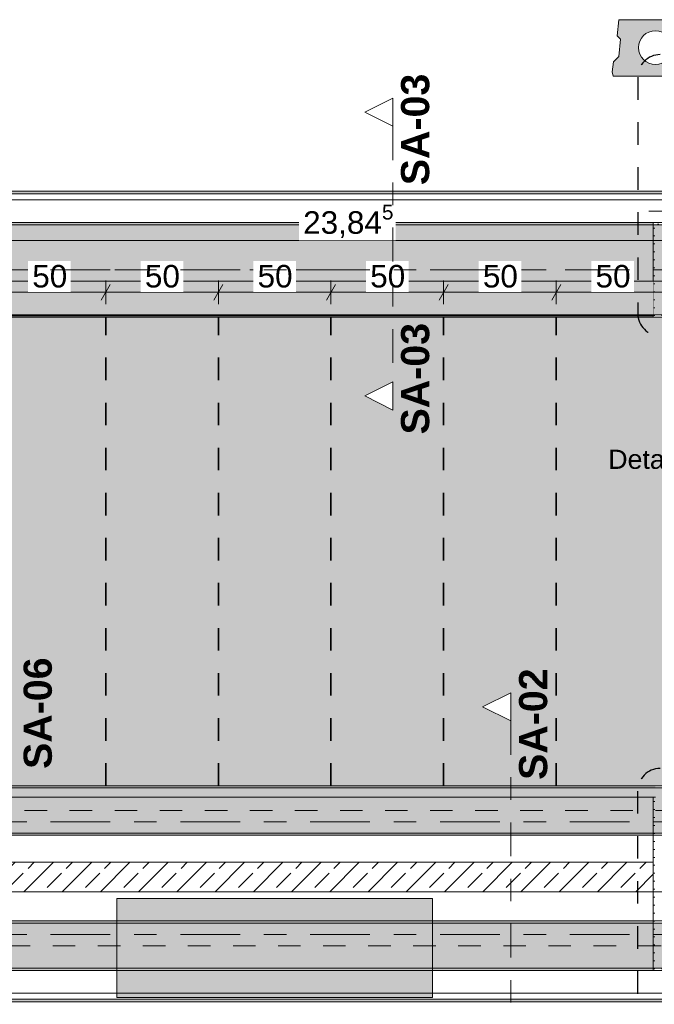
# Model space of a CAD drawing. Header units: metres. Extents: x -3.6 to 84.5, y -11 to 16.8.
# Tile 195 of 256: x 30 to 32.8, y 5 to 9.4. Entities that reach past the tile are written whole.
import ezdxf

# ---------------------------------------------------------------- set-up
doc = ezdxf.new("R2010")
doc.units = ezdxf.units.M
doc.header["$MEASUREMENT"] = 0
for name, pattern in [('Achse', [0.2, 0.1, -0.05, 0, -0.05]), ('Punktlinie eng', [0.0375, 0.0125, -0.025]), ('Punktlinie weit', [0.06, 0.01, -0.05]), ('Schnittlinie', [0.3, 0.15, -0.075, 0, -0.075]), ('Strichlinie doppelt', [0.546806, 0.264583, -0.105833, 0.070556, -0.105833]), ('Wipeout_Contour', [1, 0, -1])]:
    doc.linetypes.add(name, pattern=pattern)
for name, color, linetype in [('154 - Bemaßung_ Beschriftung.Ausbau - Deckenspiegel', 7, 'Continuous'), ('203 - Marker.Schnitt - Ausbaudetail SA', 7, 'Continuous'), ('208 - Marker.Detail', 7, 'Continuous'), ('305 - Elemente.Linie_ Schraffur - Deckenspiegel', 7, 'Continuous'), ('451 - Universal.Achsen Raster', 7, 'Continuous'), ('605 - Struktur.Wand Innen', 7, 'Continuous'), ('607 - Struktur.Stütze', 7, 'Continuous'), ('608 - Struktur.Träger', 7, 'Continuous'), ('701 - Einrichtung.Möbel', 7, 'Continuous'), ('Abbruch_605 - Struktur.Wand Innen', 7, 'Continuous'), ('Neubau_651 - Abdeckung.Decke abgehängt_ bekleidet', 7, 'Continuous'), ('Neubau_653 - Abdeckung.TB Verkofferung', 7, 'Continuous')]:
    doc.layers.add(name, color=color, linetype=linetype)
doc.styles.add('ERSTELLTER_STIL_1', font='txt')
doc.styles.add('ERSTELLTER_STIL_2', font='txt')
doc.linetypes.add('Abbruch 1', pattern='A,0,[1,2022.0244.A_L5A-PL04.04_iB_Deckenspiegel 2.OG1.Shx,S=0.001984,R=0,X=0,Y=0],-0.25,0', length=0.25)
doc.dimstyles.new('ERSTELLTER_STIL__2', dxfattribs={"dimtxt": 0.1, "dimasz": 0.0532, "dimexe": 0.18, "dimexo": 0.0625, "dimgap": 0, "dimtad": 1, "dimtih": 1, "dimtoh": 1, "dimzin": 0, "dimdsep": 46, "dimtxsty": 'ERSTELLTER_STIL_2', "dimblk": 'ARROWHEAD_2', "dimblk1": 'ARROWHEAD_2', "dimblk2": 'ARROWHEAD_2', "dimcen": 0.09, "dimse1": 1, "dimse2": 1, "dimclrd": 7, "dimclre": 7, "dimclrt": 7, "dimazin": 0, "dimtfac": 1, "dimtdec": 4, "dimtmove": 0, "dimatfit": 3, "dimfxl": 1, "dimtolj": 1, "dimtzin": 0, "dimarcsym": 0})
pattern_1 = [(45, (0, 0), (-0.01767767, 0.01767767), [0, -0.025])]
pattern_2 = [(45, (0, 0), (-0.08485281, 0.08485281), []), (45, (-0.04243, 0.04243), (-0.08485281, 0.08485281), [0.09, -0.03])]

# ---------------------------------------------------------------- blocks, each defined once
blk = doc.blocks.new('*D256')
at = {"layer": '154 - Bemaßung_ Beschriftung.Ausbau - Deckenspiegel', "color": 7, "linetype": 'Continuous', "lineweight": 5}
for p, q in [((29.8602, 8.235), (29.8198, 8.165)), ((29.84, 8.1475), (29.84, 8.2525)), ((30.3602, 8.235), (30.3198, 8.165)), ((30.34, 8.1475), (30.34, 8.2525)), ((29.84, 8.2), (30.34, 8.2))]:
    blk.add_line(p, q, dxfattribs=at)
at = {"color": 254, "linetype": 'Wipeout_Contour', "lineweight": 0, "ltscale": 124.836791}
blk.add_wipeout([(29.9954, 8.2012), (30.1846, 8.2012), (30.1846, 8.3387), (29.9954, 8.3387)], dxfattribs=at).dxf.layer = '154 - Bemaßung_ Beschriftung.Ausbau - Deckenspiegel'
at = {"layer": '154 - Bemaßung_ Beschriftung.Ausbau - Deckenspiegel', "color": 7, "lineweight": 5, "insert": (30.0141, 8.22), "char_height": 0.1, "attachment_point": 7, "style": 'ERSTELLTER_STIL_2'}
blk.add_mtext('\\A1;{\\pql;\\fArial|b0|i0|c0|p38;50}', dxfattribs=at)
blk = doc.blocks.new('ARROWHEAD_2')
at = {"color": 0, "linetype": 'Continuous', "lineweight": 0}
for p, q in [((0, 0), (-1, 0)), ((-0.378, -0.655), (0.378, 0.655))]:
    blk.add_line(p, q, dxfattribs=at)
blk = doc.blocks.new('*D257')
at = {"layer": '154 - Bemaßung_ Beschriftung.Ausbau - Deckenspiegel', "color": 7, "linetype": 'Continuous', "lineweight": 5}
for p, q in [((30.3602, 8.235), (30.3198, 8.165)), ((30.34, 8.1475), (30.34, 8.2525)), ((30.8602, 8.235), (30.8198, 8.165)), ((30.84, 8.1475), (30.84, 8.2525)), ((30.34, 8.2), (30.84, 8.2))]:
    blk.add_line(p, q, dxfattribs=at)
at = {"color": 254, "linetype": 'Wipeout_Contour', "lineweight": 0, "ltscale": 126.766217}
blk.add_wipeout([(30.4954, 8.2012), (30.6846, 8.2012), (30.6846, 8.3387), (30.4954, 8.3387)], dxfattribs=at).dxf.layer = '154 - Bemaßung_ Beschriftung.Ausbau - Deckenspiegel'
at = {"layer": '154 - Bemaßung_ Beschriftung.Ausbau - Deckenspiegel', "color": 7, "lineweight": 5, "insert": (30.5141, 8.22), "char_height": 0.1, "attachment_point": 7, "style": 'ERSTELLTER_STIL_2'}
blk.add_mtext('\\A1;{\\pql;\\fArial|b0|i0|c0|p38;50}', dxfattribs=at)
blk = doc.blocks.new('*D258')
at = {"layer": '154 - Bemaßung_ Beschriftung.Ausbau - Deckenspiegel', "color": 7, "linetype": 'Continuous', "lineweight": 5}
for p, q in [((30.8602, 8.235), (30.8198, 8.165)), ((30.84, 8.1475), (30.84, 8.2525)), ((31.3602, 8.235), (31.3198, 8.165)), ((31.34, 8.1475), (31.34, 8.2525)), ((30.84, 8.2), (31.34, 8.2))]:
    blk.add_line(p, q, dxfattribs=at)
at = {"color": 254, "linetype": 'Wipeout_Contour', "lineweight": 0, "ltscale": 128.697796}
blk.add_wipeout([(30.9954, 8.2012), (31.1846, 8.2012), (31.1846, 8.3387), (30.9954, 8.3387)], dxfattribs=at).dxf.layer = '154 - Bemaßung_ Beschriftung.Ausbau - Deckenspiegel'
at = {"layer": '154 - Bemaßung_ Beschriftung.Ausbau - Deckenspiegel', "color": 7, "lineweight": 5, "insert": (31.0141, 8.22), "char_height": 0.1, "attachment_point": 7, "style": 'ERSTELLTER_STIL_2'}
blk.add_mtext('\\A1;{\\pql;\\fArial|b0|i0|c0|p38;50}', dxfattribs=at)
blk = doc.blocks.new('*D259')
at = {"layer": '154 - Bemaßung_ Beschriftung.Ausbau - Deckenspiegel', "color": 7, "linetype": 'Continuous', "lineweight": 5}
for p, q in [((31.3602, 8.235), (31.3198, 8.165)), ((31.34, 8.1475), (31.34, 8.2525))]:
    blk.add_line(p, q, dxfattribs=at)
blk = doc.blocks.new('*D260')
at = {"layer": '154 - Bemaßung_ Beschriftung.Ausbau - Deckenspiegel', "color": 7, "linetype": 'Continuous', "lineweight": 5}
for p, q in [((31.3602, 8.235), (31.3198, 8.165)), ((31.34, 8.1475), (31.34, 8.2525)), ((31.8602, 8.235), (31.8198, 8.165)), ((31.84, 8.1475), (31.84, 8.2525)), ((31.34, 8.2), (31.84, 8.2))]:
    blk.add_line(p, q, dxfattribs=at)
at = {"color": 254, "linetype": 'Wipeout_Contour', "lineweight": 0, "ltscale": 130.631434}
blk.add_wipeout([(31.4954, 8.2012), (31.6846, 8.2012), (31.6846, 8.3387), (31.4954, 8.3387)], dxfattribs=at).dxf.layer = '154 - Bemaßung_ Beschriftung.Ausbau - Deckenspiegel'
at = {"layer": '154 - Bemaßung_ Beschriftung.Ausbau - Deckenspiegel', "color": 7, "lineweight": 5, "insert": (31.5141, 8.22), "char_height": 0.1, "attachment_point": 7, "style": 'ERSTELLTER_STIL_2'}
blk.add_mtext('\\A1;{\\pql;\\fArial|b0|i0|c0|p38;50}', dxfattribs=at)
blk = doc.blocks.new('*D261')
at = {"layer": '154 - Bemaßung_ Beschriftung.Ausbau - Deckenspiegel', "color": 7, "linetype": 'Continuous', "lineweight": 5}
for p, q in [((31.8602, 8.235), (31.8198, 8.165)), ((31.84, 8.1475), (31.84, 8.2525)), ((32.3602, 8.235), (32.3198, 8.165)), ((32.34, 8.1475), (32.34, 8.2525)), ((31.84, 8.2), (32.34, 8.2))]:
    blk.add_line(p, q, dxfattribs=at)
at = {"color": 254, "linetype": 'Wipeout_Contour', "lineweight": 0, "ltscale": 132.56704}
blk.add_wipeout([(31.9954, 8.2012), (32.1846, 8.2012), (32.1846, 8.3387), (31.9954, 8.3387)], dxfattribs=at).dxf.layer = '154 - Bemaßung_ Beschriftung.Ausbau - Deckenspiegel'
at = {"layer": '154 - Bemaßung_ Beschriftung.Ausbau - Deckenspiegel', "color": 7, "lineweight": 5, "insert": (32.0141, 8.22), "char_height": 0.1, "attachment_point": 7, "style": 'ERSTELLTER_STIL_2'}
blk.add_mtext('\\A1;{\\pql;\\fArial|b0|i0|c0|p38;50}', dxfattribs=at)
blk = doc.blocks.new('*D262')
at = {"layer": '154 - Bemaßung_ Beschriftung.Ausbau - Deckenspiegel', "color": 7, "linetype": 'Continuous', "lineweight": 5}
for p, q in [((32.3602, 8.235), (32.3198, 8.165)), ((32.34, 8.1475), (32.34, 8.2525)), ((32.8602, 8.235), (32.8198, 8.165)), ((32.84, 8.1475), (32.84, 8.2525)), ((32.34, 8.2), (32.84, 8.2))]:
    blk.add_line(p, q, dxfattribs=at)
at = {"color": 254, "linetype": 'Wipeout_Contour', "lineweight": 0, "ltscale": 134.50453}
blk.add_wipeout([(32.4954, 8.2012), (32.6846, 8.2012), (32.6846, 8.3387), (32.4954, 8.3387)], dxfattribs=at).dxf.layer = '154 - Bemaßung_ Beschriftung.Ausbau - Deckenspiegel'
at = {"layer": '154 - Bemaßung_ Beschriftung.Ausbau - Deckenspiegel', "color": 7, "lineweight": 5, "insert": (32.5141, 8.22), "char_height": 0.1, "attachment_point": 7, "style": 'ERSTELLTER_STIL_2'}
blk.add_mtext('\\A1;{\\pql;\\fArial|b0|i0|c0|p38;50}', dxfattribs=at)
blk = doc.blocks.new('*D409')
at = {"layer": '154 - Bemaßung_ Beschriftung.Ausbau - Deckenspiegel', "color": 7, "linetype": 'Continuous', "lineweight": 5}
for p, q in [((19.49, 8.3775), (19.49, 8.4825)), ((43.335, 8.3775), (43.335, 8.4825)), ((19.5102, 8.465), (19.4698, 8.395)), ((43.3148, 8.395), (43.3552, 8.465)), ((19.4558, 8.43), (19.49, 8.43)), ((19.49, 8.43), (43.335, 8.43)), ((43.335, 8.43), (43.3692, 8.43))]:
    blk.add_line(p, q, dxfattribs=at)
at = {"color": 254, "linetype": 'Wipeout_Contour', "lineweight": 0, "ltscale": 130.180221}
blk.add_wipeout([(31.1977, 8.4312), (31.6273, 8.4312), (31.6273, 8.5687), (31.1977, 8.5687)], dxfattribs=at).dxf.layer = '154 - Bemaßung_ Beschriftung.Ausbau - Deckenspiegel'
at = {"layer": '154 - Bemaßung_ Beschriftung.Ausbau - Deckenspiegel', "color": 7, "lineweight": 5, "insert": (31.2165, 8.4306), "char_height": 0.1, "attachment_point": 7, "style": 'ERSTELLTER_STIL_2'}
blk.add_mtext('\\A1;{\\pql;\\fArial|b0|i0|c0|p38;23,84\\fArial|b0|i0|c0|p38;\\A1{\\H.66x;\\S5^  ;}}', dxfattribs=at)

msp = doc.modelspace()

# ---------------------------------------------------------------- hatches: boundary and pattern name
at = {"layer": '305 - Elemente.Linie_ Schraffur - Deckenspiegel', "linetype": 'Continuous', "lineweight": 0, "true_color": 0x575757}
h = msp.add_hatch(color=251, dxfattribs=at)
h.paths.add_polyline_path([(32.6172, 9.41), (32.6103, 9.3387), (32.6249, 9.3241), (32.6172, 9.2466), (32.5939, 9.2233), (32.5875, 9.1783), (32.5929, 9.16), (33.1671, 9.16), (33.1725, 9.1783), (33.1661, 9.2233), (33.1428, 9.2466), (33.1351, 9.3241), (33.1497, 9.3387), (33.1428, 9.41)])
h.paths.add_polyline_path([(32.705, 9.2861, 1), (32.855, 9.2861, 1)], flags=0)
h.paths.add_polyline_path([(32.905, 9.2861, 1), (33.055, 9.2861, 1)], flags=0)
at = {"layer": '605 - Struktur.Wand Innen', "linetype": 'Continuous', "lineweight": 0, "true_color": 0x000000}
h = msp.add_hatch(dxfattribs=at)
h.set_pattern_fill('Beton__Stahlbeton_0001', color=18, style=0, pattern_type=2)
h.set_pattern_definition(pattern_2)
h.paths.add_polyline_path([(32.77, 5.6705), (25.88, 5.6705), (25.88, 5.5395), (32.77, 5.5395)])
at = {"layer": '607 - Struktur.Stütze', "linetype": 'Continuous', "lineweight": 0, "true_color": 0x000000}
h = msp.add_hatch(dxfattribs=at)
h.set_pattern_fill('Gips_0001', color=18, style=0, pattern_type=2)
h.set_pattern_definition(pattern_1)
h.paths.add_polyline_path([(32.77, 8.51), (32.77, 8.09), (33.09, 8.09), (33.09, 8.51), (33, 8.51), (33, 8.5), (33.08, 8.5), (33.08, 8.1), (32.78, 8.1), (32.78, 8.5), (32.85, 8.5), (32.85, 8.51)])
h = msp.add_hatch(dxfattribs=at)
h.set_pattern_fill('Gips_0001', color=18, style=0, pattern_type=2)
h.set_pattern_definition(pattern_1)
h.paths.add_polyline_path([(32.77, 5.6705), (32.77, 5.5395), (32.77, 5.19), (33.09, 5.19), (33.09, 6.01), (32.78, 6.01), (32.78, 6), (33.08, 6), (33.08, 5.2), (32.78, 5.2), (32.78, 5.96), (32.77, 5.96)])
at = {"layer": '608 - Struktur.Träger', "linetype": 'Continuous', "lineweight": 0, "true_color": 0x000000}
h = msp.add_hatch(dxfattribs=at)
h.set_pattern_fill('Gips_0001', color=18, style=0, pattern_type=2)
h.set_pattern_definition(pattern_1)
h.paths.add_polyline_path([(32.77, 8.51), (29.4, 8.51), (29.4, 8.5), (32.77, 8.5)])
h = msp.add_hatch(dxfattribs=at)
h.set_pattern_fill('Beton__Stahlbeton_0001', color=18, style=0, pattern_type=2)
h.set_pattern_definition(pattern_2)
h.paths.add_polyline_path([(0.69, 6), (0.38, 6), (0.38, 5.8), (0.69, 5.8), (7.57, 5.8), (7.89, 5.8), (11.17, 5.8), (11.49, 5.8), (18.37, 5.8), (18.69, 5.8), (22.06, 5.8), (22.19, 5.8), (25.57, 5.8), (25.89, 5.8), (32.77, 5.8), (33.09, 5.8), (36.465, 5.8), (36.605, 5.8), (39.97, 5.8), (40.29, 5.8), (47.17, 5.8), (47.49, 5.8), (50.85, 5.8), (51.02, 5.8), (54.37, 5.8), (54.69, 5.8), (58.07, 5.8), (58.205, 5.8), (61.57, 5.8), (61.88, 5.8), (61.88, 6), (61.57, 6), (54.69, 6), (54.37, 6), (50.9625, 6), (50.8975, 6), (47.49, 6), (47.17, 6), (40.29, 6), (39.97, 6), (33.09, 6), (25.57, 6), (18.69, 6), (18.37, 6), (14.945, 6), (14.88, 6), (11.49, 6), (11.17, 6), (7.89, 6), (7.57, 6)])
h = msp.add_hatch(dxfattribs=at)
h.set_pattern_fill('Gips_0001', color=18, style=0, pattern_type=2)
h.set_pattern_definition(pattern_1)
h.paths.add_polyline_path([(25.89, 5.8), (25.89, 5.79), (32.77, 5.79), (32.77, 5.8)])
h = msp.add_hatch(dxfattribs=at)
h.set_pattern_fill('Beton__Stahlbeton_0001', color=18, style=0, pattern_type=2)
h.set_pattern_definition(pattern_2)
h.paths.add_polyline_path([(14.5051, 5.2), (18.37, 5.2), (18.69, 5.2), (22.06, 5.2), (22.19, 5.2), (25.57, 5.2), (25.89, 5.2), (29.23, 5.2), (29.41, 5.2), (32.77, 5.2), (33.09, 5.2), (36.465, 5.2), (36.605, 5.2), (39.97, 5.2), (40.29, 5.2), (47.17, 5.2), (47.49, 5.2), (50.85, 5.2), (51.02, 5.2), (54.37, 5.2), (54.69, 5.2), (58.07, 5.2), (58.205, 5.2), (61.57, 5.2), (61.88, 5.2), (61.88, 5.4), (61.57, 5.4), (58.205, 5.4), (58.07, 5.4), (54.69, 5.4), (54.37, 5.4), (51.02, 5.4), (50.85, 5.4), (47.49, 5.4), (47.17, 5.4), (40.29, 5.4), (39.97, 5.4), (36.605, 5.4), (36.465, 5.4), (33.09, 5.4), (32.77, 5.4), (29.41, 5.4), (29.23, 5.4), (25.89, 5.4), (25.57, 5.4), (22.19, 5.4), (22.06, 5.4), (18.69, 5.4), (18.37, 5.4), (14.5051, 5.4)])
h = msp.add_hatch(dxfattribs=at)
h.set_pattern_fill('Gips_0001', color=18, style=0, pattern_type=2)
h.set_pattern_definition(pattern_1)
h.paths.add_polyline_path([(29.41, 5.41), (29.41, 5.4), (32.77, 5.4), (32.77, 5.41)])
h = msp.add_hatch(dxfattribs=at)
h.set_pattern_fill('Gips_0001', color=18, style=0, pattern_type=2)
h.set_pattern_definition(pattern_1)
h.paths.add_polyline_path([(32.77, 5.2), (29.41, 5.2), (29.41, 5.19), (32.77, 5.19)])
at = {"layer": '701 - Einrichtung.Möbel', "linetype": 'Continuous', "lineweight": 0, "true_color": 0x3a3a3a}
msp.add_hatch(color=250, dxfattribs=at).paths.add_polyline_path([(31.79, 5.0695), (31.79, 5.5095), (30.39, 5.5095), (30.39, 5.0695)])
at = {"layer": 'Abbruch_605 - Struktur.Wand Innen', "linetype": 'Continuous', "lineweight": 0, "true_color": 0x000000}
h = msp.add_hatch(dxfattribs=at)
h.set_pattern_fill('Holz__Sperrholz_2_0001', color=18, style=0, pattern_type=2)
h.set_pattern_definition([(0, (0, 0), (0, 0.065), []), (45, (0, 0), (-0.13, 0.13), [0.0919239, -0.0919239]), (45, (0.065, 0), (-0.13, 0.13), [0.0919239, -0.0919239]), (45, (0.13, 0), (-0.13, 0.13), [0.0919239, -0.0919239]), (45, (0.195, 0), (-0.13, 0.13), [0.0919239, -0.0919239]), (315, (0, 0), (0.13, 0.13), [0.0919239, -0.0919239]), (315, (0.065, 0), (0.13, 0.13), [0.0919239, -0.0919239]), (315, (0.13, 0), (0.13, 0.13), [0.0919239, -0.0919239]), (315, (0.195, 0), (0.13, 0.13), [0.0919239, -0.0919239])])
h.paths.add_polyline_path([(25.88, 6), (25.88, 6), (25.88, 5.96), (32.78, 5.96), (32.78, 6.01), (25.88, 6.01)])
at = {"layer": 'Neubau_651 - Abdeckung.Decke abgehängt_ bekleidet', "linetype": 'Continuous', "lineweight": 13, "true_color": 0xffbfbf}
h = msp.add_hatch(dxfattribs=at)
h.set_pattern_fill('sechseckig_0001', color=254, style=0, pattern_type=2)
h.set_pattern_definition([(90, (0, 0), (-0.12990375, 0), [0.075, -0.15]), (90, (-0.06495, 0.1125), (-0.12990375, 0), [0.075, -0.15]), (150, (5e-18, 0.075), (0.06495188, 0.11249995), [0.075, -0.15]), (150, (-0.1299, 0.075), (0.06495188, 0.11249995), [0.075, -0.15]), (210, (0, 0), (-0.06495187, 0.11249995), [0.075, -0.15]), (210, (-0.1299, 8e-18), (-0.06495187, 0.11249995), [0.075, -0.15])])
h.paths.add_polyline_path([(19.49, 6.01), (43.335, 6.01), (43.335, 7.965), (43.335, 8.09), (19.49, 8.09)])
h.paths.add_polyline_path([(39.04, 7.39), (39.74, 7.39), (39.74, 6.71), (39.04, 6.71)], flags=0)
h.paths.add_polyline_path([(33.34, 7.39), (34.04, 7.39), (34.04, 6.71), (33.34, 6.71)], flags=0)
h.paths.add_polyline_path([(27.64, 7.39), (28.34, 7.39), (28.34, 6.71), (27.64, 6.71)], flags=0)
h.paths.add_polyline_path([(21.94, 7.39), (22.64, 7.39), (22.64, 6.71), (21.94, 6.71)], flags=0)
at = {"layer": 'Neubau_653 - Abdeckung.TB Verkofferung', "linetype": 'Continuous', "lineweight": 0, "true_color": 0x000000}
h = msp.add_hatch(dxfattribs=at)
h.set_pattern_fill('Gips_0001', color=18, style=0, pattern_type=2)
h.set_pattern_definition(pattern_1)
h.paths.add_polyline_path([(32.85, 8.6495), (29.4, 8.6495), (29.4, 8.637), (32.85, 8.637)])
h = msp.add_hatch(dxfattribs=at)
h.set_pattern_fill('Gips_0001', color=18, style=0, pattern_type=2)
h.set_pattern_definition(pattern_1)
h.paths.add_polyline_path([(29.41, 5.0505), (33.09, 5.0505), (33.09, 5.063), (29.41, 5.063)])

# ---------------------------------------------------------------- linework, layer by layer
at = {"layer": '203 - Marker.Schnitt - Ausbaudetail SA', "color": 7, "linetype": 'Schnittlinie', "lineweight": 13}
msp.add_line((32.1381, 6.2975), (32.1381, 4.763), dxfattribs=at)
at = {"layer": '208 - Marker.Detail', "color": 30, "linetype": 'Punktlinie eng', "lineweight": 25, "true_color": 0xff6e00}
msp.add_line((32.7006, 5.9866), (32.7006, 4.9017), dxfattribs=at)
for centre in [(32.8015, 9.155), (32.8006, 5.9866)]:
    msp.add_arc(centre, 0.1, 90, 180, dxfattribs=at)
at = {"layer": '305 - Elemente.Linie_ Schraffur - Deckenspiegel', "color": 7, "linetype": 'Continuous', "lineweight": 13, "flags": 128}
msp.add_lwpolyline([(32.6172, 9.41), (32.6103, 9.3387), (32.6249, 9.3241), (32.6172, 9.2466), (32.5939, 9.2233), (32.5875, 9.1783), (32.5929, 9.16), (33.1671, 9.16), (33.1725, 9.1783), (33.1661, 9.2233), (33.1428, 9.2466), (33.1351, 9.3241), (33.1497, 9.3387), (33.1428, 9.41)], close=True, dxfattribs=at)
msp.add_lwpolyline([(32.705, 9.2861, 1), (32.855, 9.2861, 1)], format="xyb", close=True, dxfattribs=at)
at = {"layer": '451 - Universal.Achsen Raster', "color": 160, "linetype": 'Strichlinie doppelt', "lineweight": 9, "true_color": 0x3232ff}
for p, q in [((64.935, 5.85), (-3.175, 5.85)), ((64.935, 5.35), (-3.175, 5.35))]:
    msp.add_line(p, q, dxfattribs=at)
at = {"layer": '605 - Struktur.Wand Innen', "color": 7, "linetype": 'Continuous', "lineweight": 18, "flags": 128}
for points in [[(32.77, 5.6705), (25.88, 5.6705)], [(32.77, 5.5395), (32.77, 5.6705)], [(25.88, 5.5395), (32.77, 5.5395)]]:
    msp.add_lwpolyline(points, dxfattribs=at)
at = {"layer": '607 - Struktur.Stütze', "color": 7, "linetype": 'Continuous', "lineweight": 5, "flags": 128}
for points in [[(32.85, 8.51), (32.77, 8.51), (32.77, 8.09), (33.09, 8.09), (33.09, 8.51), (33, 8.51)], [(32.77, 5.5395), (32.77, 5.19), (33.09, 5.19), (33.09, 6.01), (32.78, 6.01)], [(32.77, 5.96), (32.77, 5.6705)]]:
    msp.add_lwpolyline(points, dxfattribs=at)
at = {"layer": '608 - Struktur.Träger', "color": 7, "linetype": 'Continuous', "lineweight": 13}
for p, q in [((0.38, 8.51), (61.88, 8.51)), ((32.77, 8.5), (29.4, 8.5)), ((33.09, 8.5), (32.77, 8.5)), ((0.38, 6.01), (61.88, 6.01)), ((33.09, 6), (25.57, 6)), ((0.38, 5.79), (61.88, 5.79)), ((14.5051, 5.41), (61.88, 5.41)), ((32.77, 5.4), (29.41, 5.4)), ((33.09, 5.4), (32.77, 5.4)), ((14.5051, 5.19), (61.88, 5.19))]:
    msp.add_line(p, q, dxfattribs=at)
at = {"layer": '608 - Struktur.Träger', "color": 7, "linetype": 'Continuous', "lineweight": 5}
for p, q in [((32.77, 8.51), (29.4, 8.51)), ((32.77, 8.51), (32.77, 8.5)), ((32.77, 5.79), (25.89, 5.79)), ((32.77, 5.8), (32.77, 5.79)), ((32.77, 5.41), (29.41, 5.41)), ((32.77, 5.41), (32.77, 5.4)), ((32.77, 5.19), (29.41, 5.19)), ((32.77, 5.2), (32.77, 5.19))]:
    msp.add_line(p, q, dxfattribs=at)
at = {"layer": '608 - Struktur.Träger', "color": 7, "linetype": 'Achse', "lineweight": 9}
for p, q in [((0.38, 8.3), (61.88, 8.3)), ((0.38, 5.9), (61.88, 5.9)), ((14.5051, 5.3), (61.88, 5.3))]:
    msp.add_line(p, q, dxfattribs=at)
at = {"layer": '608 - Struktur.Träger', "color": 7, "linetype": 'Continuous', "lineweight": 13, "flags": 128}
for points in [[(50.85, 5.8), (47.49, 5.8), (47.17, 5.8), (40.29, 5.8), (39.97, 5.8), (36.605, 5.8), (36.465, 5.8), (33.09, 5.8), (32.77, 5.8), (25.89, 5.8), (25.57, 5.8), (22.19, 5.8), (22.06, 5.8), (18.69, 5.8), (18.37, 5.8), (11.49, 5.8), (11.17, 5.8), (7.89, 5.8), (7.57, 5.8), (0.69, 5.8), (0.38, 5.8)], [(50.85, 5.2), (47.49, 5.2), (47.17, 5.2), (40.29, 5.2), (39.97, 5.2), (36.605, 5.2), (36.465, 5.2), (33.09, 5.2), (32.77, 5.2), (29.41, 5.2), (29.23, 5.2), (25.89, 5.2), (25.57, 5.2), (22.19, 5.2), (22.06, 5.2), (18.69, 5.2), (18.37, 5.2), (14.5051, 5.2)]]:
    msp.add_lwpolyline(points, dxfattribs=at)
at = {"layer": '701 - Einrichtung.Möbel', "color": 7, "linetype": 'Continuous', "lineweight": 5, "true_color": 0xebebeb}
for p, q in [((31.79, 5.0895), (30.39, 5.0895)), ((31.79, 5.0695), (31.79, 5.0895))]:
    msp.add_line(p, q, dxfattribs=at)
at = {"layer": '701 - Einrichtung.Möbel', "color": 7, "linetype": 'Continuous', "lineweight": 5, "true_color": 0xebebeb, "flags": 128}
msp.add_lwpolyline([(31.79, 5.0695), (30.39, 5.0695), (30.39, 5.5095), (31.79, 5.5095)], close=True, dxfattribs=at)
at = {"layer": 'Abbruch_605 - Struktur.Wand Innen', "color": 160, "linetype": 'Abbruch 1', "lineweight": 5, "true_color": 0x3232ff}
msp.add_line((32.75, 8.56), (33.1, 8.56), dxfattribs=at)
msp.add_line((32.75, 8.56), (33.1, 8.56), dxfattribs=at)
at = {"layer": 'Abbruch_605 - Struktur.Wand Innen', "color": 7, "linetype": 'Abbruch 1', "lineweight": 18, "flags": 128}
for points in [[(32.78, 6.01), (25.88, 6.01)], [(25.88, 5.96), (32.78, 5.96)]]:
    msp.add_lwpolyline(points, dxfattribs=at)
at = {"layer": 'Neubau_651 - Abdeckung.Decke abgehängt_ bekleidet', "color": 1, "linetype": 'Punktlinie weit', "lineweight": 13, "flags": 128}
msp.add_lwpolyline([(19.49, 6.01), (43.335, 6.01), (43.335, 7.965), (43.335, 8.09), (19.49, 8.09)], close=True, dxfattribs=at)
at = {"layer": 'Neubau_653 - Abdeckung.TB Verkofferung', "color": 1, "linetype": 'Continuous', "lineweight": 9}
for p, q in [((32.85, 8.6495), (25.82, 8.6495)), ((32.85, 8.25), (25.82, 8.25)), ((29.41, 5.5395), (33.09, 5.5395)), ((29.41, 5.0505), (33.09, 5.0505))]:
    msp.add_line(p, q, dxfattribs=at)
at = {"layer": 'Neubau_653 - Abdeckung.TB Verkofferung', "color": 1, "linetype": 'Continuous', "lineweight": 5}
for p, q in [((32.85, 8.6495), (29.4, 8.6495)), ((32.85, 8.637), (29.4, 8.637)), ((32.85, 8.61), (29.4, 8.61)), ((32.85, 8.51), (29.4, 8.51)), ((33.09, 5.19), (29.41, 5.19)), ((33.09, 5.09), (29.41, 5.09)), ((33.09, 5.063), (29.41, 5.063)), ((33.09, 5.0505), (29.41, 5.0505))]:
    msp.add_line(p, q, dxfattribs=at)

# ---------------------------------------------------------------- texts
at = {"layer": '203 - Marker.Schnitt - Ausbaudetail SA', "color": 7, "lineweight": 13, "char_height": 0.125, "rotation": 90, "style": 'ERSTELLTER_STIL_1'}
for s, insert, attachment_point in [('\\A1;{\\pqr;\\pt0;\\fArial|b1|i0|c0|p38;SA-03}', (31.7779, 8.0641), 9), ('\\A1;{\\pql;\\pt0;\\fArial|b1|i0|c0|p38;SA-06}', (30.1026, 6.0845), 7), ('\\A1;{\\pql;\\pt0;\\fArial|b1|i0|c0|p38;SA-02}', (32.3014, 6.0359), 7)]:
    msp.add_mtext(s, dxfattribs=dict(at, insert=insert, attachment_point=attachment_point))
at = {"layer": '208 - Marker.Detail', "color": 30, "lineweight": 25, "true_color": 0xff6e00, "insert": (32.5706, 7.5014), "char_height": 0.085, "attachment_point": 1, "style": 'ERSTELLTER_STIL_2'}
msp.add_mtext('\\A1;{\\pql;\\fArial|b0|i0|c0|p38;Detail - Trockenbau vertikale ELT Trasse}', dxfattribs=at)

# ---------------------------------------------------------------- next in the draw order: wipeouts: each hides what was drawn before it
at = {"color": 254, "linetype": 'Wipeout_Contour', "lineweight": 0, "ltscale": 97.677525}
msp.add_wipeout([(32.1381, 6.4225), (32.0131, 6.36), (32.1381, 6.2975)], dxfattribs=at).dxf.layer = '203 - Marker.Schnitt - Ausbaudetail SA'
at = {"color": 254, "linetype": 'Wipeout_Contour', "lineweight": 0, "ltscale": 128.565824}
msp.add_wipeout([(29.4, 8.095), (32.77, 8.095), (32.77, 8.25), (29.4, 8.25)], dxfattribs=at).dxf.layer = '605 - Struktur.Wand Innen'

# ---------------------------------------------------------------- next in the draw order: hatches: boundary and pattern name
at = {"layer": '608 - Struktur.Träger', "linetype": 'Continuous', "lineweight": 0, "true_color": 0x000000}
h = msp.add_hatch(dxfattribs=at)
h.set_pattern_fill('Beton__Stahlbeton_0001', color=18, style=0, pattern_type=2)
h.set_pattern_definition(pattern_2)
h.paths.add_polyline_path([(0.69, 8.5), (0.38, 8.5), (0.38, 8.1), (0.69, 8.1), (7.57, 8.1), (7.89, 8.1), (11.17, 8.1), (11.49, 8.1), (14.77, 8.1), (15.09, 8.1), (18.37, 8.1), (18.69, 8.1), (25.57, 8.1), (25.89, 8.1), (29.23, 8.1), (29.4, 8.1), (32.77, 8.1), (33.09, 8.1), (39.97, 8.1), (40.29, 8.1), (47.17, 8.1), (47.49, 8.1), (50.77, 8.1), (51.09, 8.1), (54.37, 8.1), (54.69, 8.1), (61.57, 8.1), (61.88, 8.1), (61.88, 8.5), (61.57, 8.5), (58.205, 8.5), (58.055, 8.5), (54.69, 8.5), (54.37, 8.5), (51.09, 8.5), (50.77, 8.5), (47.49, 8.5), (47.17, 8.5), (43.81, 8.5), (43.66, 8.5), (40.29, 8.5), (39.97, 8.5), (39.03, 8.5), (38.9, 8.5), (37.71, 8.5), (37.58, 8.5), (36.61, 8.5), (36.46, 8.5), (33.09, 8.5), (32.77, 8.5), (29.4, 8.5), (29.23, 8.5), (25.89, 8.5), (25.57, 8.5), (18.69, 8.5), (18.37, 8.5), (15.09, 8.5), (14.77, 8.5), (11.49, 8.5), (11.17, 8.5), (7.89, 8.5), (7.57, 8.5)])
h = msp.add_hatch(dxfattribs=at)
h.set_pattern_fill('Gips_0001', color=18, style=0, pattern_type=2)
h.set_pattern_definition(pattern_1)
h.paths.add_polyline_path([(29.23, 8.1), (25.89, 8.1), (25.89, 8.09), (32.77, 8.09), (32.77, 8.1), (29.4, 8.1), (29.4, 8.095), (29.23, 8.095)])

# ---------------------------------------------------------------- next in the draw order: linework, layer by layer
at = {"layer": '203 - Marker.Schnitt - Ausbaudetail SA', "color": 7, "linetype": 'Continuous', "lineweight": 13, "flags": 128}
msp.add_lwpolyline([(32.1381, 6.4225), (32.1381, 6.2975), (32.0131, 6.36)], close=True, dxfattribs=at)
at = {"layer": '605 - Struktur.Wand Innen', "color": 7, "linetype": 'Continuous', "lineweight": 13, "flags": 128}
for points in [[(32.77, 8.25), (29.4, 8.25)], [(25.89, 8.095), (32.77, 8.095)]]:
    msp.add_lwpolyline(points, dxfattribs=at)
at = {"layer": '608 - Struktur.Träger', "color": 7, "linetype": 'Continuous', "lineweight": 13}
msp.add_line((0.38, 8.09), (61.88, 8.09), dxfattribs=at)
at = {"layer": '608 - Struktur.Träger', "color": 7, "linetype": 'Continuous', "lineweight": 5}
for p, q in [((32.77, 8.09), (25.89, 8.09)), ((32.77, 8.1), (32.77, 8.09))]:
    msp.add_line(p, q, dxfattribs=at)
at = {"layer": '608 - Struktur.Träger', "color": 7, "linetype": 'Continuous', "lineweight": 13, "flags": 128}
msp.add_lwpolyline([(50.77, 8.1), (47.49, 8.1), (47.17, 8.1), (40.29, 8.1), (39.97, 8.1), (33.09, 8.1), (32.77, 8.1), (29.4, 8.1), (29.23, 8.1), (25.89, 8.1), (25.57, 8.1), (18.69, 8.1), (18.37, 8.1), (15.09, 8.1), (14.77, 8.1), (11.49, 8.1), (11.17, 8.1), (7.89, 8.1), (7.57, 8.1), (0.69, 8.1), (0.38, 8.1)], dxfattribs=at)
at = {"layer": 'Neubau_651 - Abdeckung.Decke abgehängt_ bekleidet', "color": 1, "linetype": 'Achse', "lineweight": 35}
for p, q in [((30.34, 6.01), (30.34, 8.09)), ((30.84, 6.01), (30.84, 8.09)), ((31.34, 6.01), (31.34, 8.09)), ((31.84, 6.01), (31.84, 8.09)), ((32.34, 6.01), (32.34, 8.09))]:
    msp.add_line(p, q, dxfattribs=at)

# ---------------------------------------------------------------- next in the draw order: dimensions: what is measured, and where the dimension line sits
at = {"layer": '154 - Bemaßung_ Beschriftung.Ausbau - Deckenspiegel', "color": 7, "linetype": 'Continuous', "lineweight": 5}
dim = msp.add_linear_dim(base=(30.34, 8.2), p1=(29.84, 8.09), p2=(30.34, 8.09), dimstyle='ERSTELLTER_STIL__2', dxfattribs=at)
dim.commit()
dim.dimension.update_dxf_attribs({"geometry": '*D256', "text_midpoint": (30.0903, 8.27), "dimtype": 160})

# ---------------------------------------------------------------- next in the draw order: dimensions: what is measured, and where the dimension line sits
dim = msp.add_linear_dim(base=(30.84, 8.2), p1=(30.34, 8.09), p2=(30.84, 8.09), dimstyle='ERSTELLTER_STIL__2', dxfattribs=at)
dim.commit()
dim.dimension.update_dxf_attribs({"geometry": '*D257', "text_midpoint": (30.5903, 8.27), "dimtype": 160})

# ---------------------------------------------------------------- next in the draw order: dimensions: what is measured, and where the dimension line sits
dim = msp.add_linear_dim(base=(31.34, 8.2), p1=(30.84, 8.09), p2=(31.34, 8.09), dimstyle='ERSTELLTER_STIL__2', dxfattribs=at)
dim.commit()
dim.dimension.update_dxf_attribs({"geometry": '*D258', "text_midpoint": (31.0903, 8.27), "dimtype": 160})

# ---------------------------------------------------------------- next in the draw order: dimensions: what is measured, and where the dimension line sits
dim = msp.add_linear_dim(base=(31.3399999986, 8.1999822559), p1=(31.3399999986, 8.0899822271), p2=(31.3399999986, 8.0899822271), dimstyle='ERSTELLTER_STIL__2', dxfattribs=at)
dim.commit()
dim.dimension.update_dxf_attribs({"geometry": '*D259', "text_midpoint": (31.3368534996, 8.2699822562), "dimtype": 160})

# ---------------------------------------------------------------- next in the draw order: dimensions: what is measured, and where the dimension line sits
dim = msp.add_linear_dim(base=(31.84, 8.2), p1=(31.34, 8.09), p2=(31.84, 8.09), dimstyle='ERSTELLTER_STIL__2', dxfattribs=at)
dim.commit()
dim.dimension.update_dxf_attribs({"geometry": '*D260', "text_midpoint": (31.5903, 8.27), "dimtype": 160})

# ---------------------------------------------------------------- next in the draw order: dimensions: what is measured, and where the dimension line sits
dim = msp.add_linear_dim(base=(32.34, 8.2), p1=(31.84, 8.09), p2=(32.34, 8.09), dimstyle='ERSTELLTER_STIL__2', dxfattribs=at)
dim.commit()
dim.dimension.update_dxf_attribs({"geometry": '*D261', "text_midpoint": (32.0903, 8.27), "dimtype": 160})

# ---------------------------------------------------------------- next in the draw order: dimensions: what is measured, and where the dimension line sits
dim = msp.add_linear_dim(base=(32.84, 8.2), p1=(32.34, 8.09), p2=(32.84, 8.09), dimstyle='ERSTELLTER_STIL__2', dxfattribs=at)
dim.commit()
dim.dimension.update_dxf_attribs({"geometry": '*D262', "text_midpoint": (32.5903, 8.27), "dimtype": 160})

# ---------------------------------------------------------------- next in the draw order: dimensions: what is measured, and where the dimension line sits
dim = msp.add_linear_dim(base=(43.335, 8.42998), p1=(19.48999, 8.08998), p2=(43.335, 8.08998), dimstyle='ERSTELLTER_STIL__2', dxfattribs=at)
dim.commit()
dim.dimension.update_dxf_attribs({"geometry": '*D409', "text_midpoint": (31.51954, 8.49998), "dimtype": 160})

# ---------------------------------------------------------------- next in the draw order: linework, layer by layer
at = {"layer": '203 - Marker.Schnitt - Ausbaudetail SA', "color": 7, "linetype": 'Schnittlinie', "lineweight": 13}
msp.add_line((31.6146, 8.937), (31.6146, 7.8025), dxfattribs=at)
at = {"layer": '208 - Marker.Detail', "color": 30, "linetype": 'Punktlinie eng', "lineweight": 25, "true_color": 0xff6e00}
msp.add_line((32.7015, 9.155), (32.7015, 8.1067), dxfattribs=at)
msp.add_arc((32.8015, 8.1067), 0.1, 180, 270, dxfattribs=at)
at = {"layer": '451 - Universal.Achsen Raster', "color": 160, "linetype": 'Strichlinie doppelt', "lineweight": 9, "true_color": 0x3232ff}
msp.add_line((64.935, 8.3), (-3.175, 8.3), dxfattribs=at)

# ---------------------------------------------------------------- next in the draw order: texts
at = {"layer": '203 - Marker.Schnitt - Ausbaudetail SA', "color": 7, "lineweight": 13, "insert": (31.7779, 8.6754), "char_height": 0.125, "attachment_point": 7, "rotation": 90, "style": 'ERSTELLTER_STIL_1'}
msp.add_mtext('\\A1;{\\pql;\\pt0;\\fArial|b1|i0|c0|p38;SA-03}', dxfattribs=at)

# ---------------------------------------------------------------- next in the draw order: wipeouts: each hides what was drawn before it
at = {"color": 254, "linetype": 'Wipeout_Contour', "lineweight": 0, "ltscale": 98.017012}
msp.add_wipeout([(31.6146, 9.062), (31.4896, 8.9995), (31.6146, 8.937)], dxfattribs=at).dxf.layer = '203 - Marker.Schnitt - Ausbaudetail SA'
at = {"color": 254, "linetype": 'Wipeout_Contour', "lineweight": 0, "ltscale": 97.044281}
msp.add_wipeout([(31.6146, 7.6775), (31.6146, 7.8025), (31.4896, 7.74)], dxfattribs=at).dxf.layer = '203 - Marker.Schnitt - Ausbaudetail SA'

# ---------------------------------------------------------------- next in the draw order: linework, layer by layer
at = {"layer": '203 - Marker.Schnitt - Ausbaudetail SA', "color": 7, "linetype": 'Continuous', "lineweight": 13, "flags": 128}
for points in [[(31.6146, 9.062), (31.6146, 8.937), (31.4896, 8.9995)], [(31.6146, 7.6775), (31.6146, 7.8025), (31.4896, 7.74)]]:
    msp.add_lwpolyline(points, close=True, dxfattribs=at)

doc.saveas('drawing.dxf')
